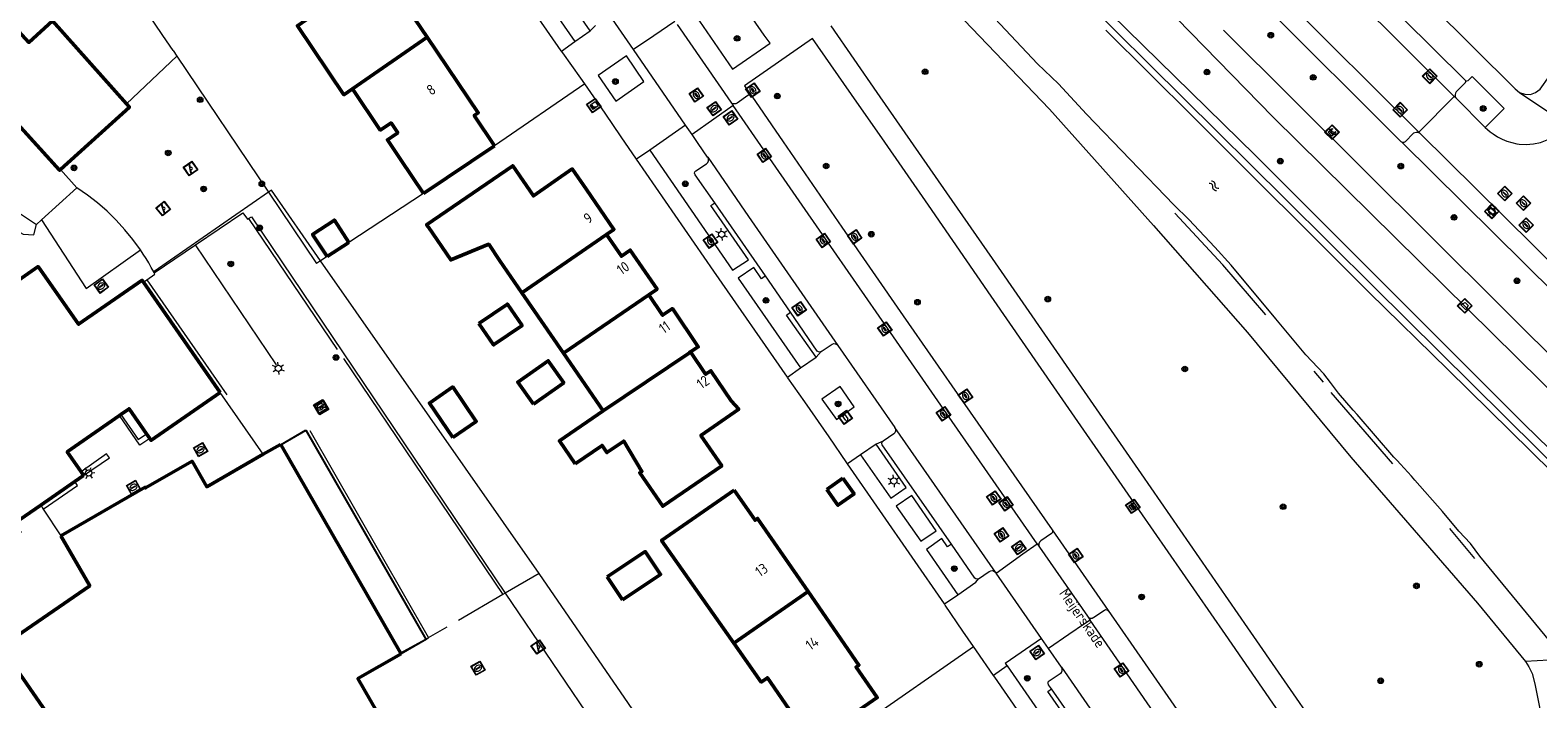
# Model space of a CAD drawing. Header units: metres. Extents: x 94279 to 96109, y 461866 to 463040.
# Tile 40 of 175: x 94745 to 94889, y 462854 to 462919. Entities that reach past the tile are written whole.
import ezdxf
from ezdxf.enums import TextEntityAlignment as Align

# ---------------------------------------------------------------- set-up
doc = ezdxf.new("R2010")
doc.units = ezdxf.units.M
doc.layers.get('0').update_dxf_attribs({"linetype": 'CONTINUOUS'})
for name, color, linetype, lineweight in [('B_BEBOUWINGSGRENS_0', 132, 'CONTINUOUS', 50), ('B_TUSSENMUUR_0', 132, 'CONTINUOUS', 50), ('G_GRENS_ALGEMEEN_0', 251, 'CONTINUOUS', 13), ('Q_AFVALBAK_0', 251, 'CONTINUOUS', 13), ('Q_BANK_0', 251, 'CONTINUOUS', 13), ('Q_BOOM_0', 251, 'CONTINUOUS', 13), ('Q_BRANDKRAAN_0', 251, 'CONTINUOUS', 13), ('Q_CAI-KAST_0', 251, 'CONTINUOUS', 13), ('Q_FIETSENREK_LIJN_0', 251, 'CONTINUOUS', 13), ('Q_INSPECTIE_OF_RIOOLPUT_0', 251, 'CONTINUOUS', 13), ('Q_KOLK_0', 251, 'CONTINUOUS', 13), ('Q_LICHTMAST_0', 251, 'CONTINUOUS', 13), ('Q_PEILBUIS_0', 251, 'CONTINUOUS', 13), ('Q_SPEELVOORZIENING_0', 251, 'CONTINUOUS', 13), ('Q_STRAATNAAMBORD_0', 251, 'CONTINUOUS', 13), ('S_GBKN_SYMBOOL_WATER_0', 251, 'CONTINUOUS', 13), ('T_CULTUURGRENS_0', 251, 'CONTINUOUS', 13), ('T_HAAG_0', 251, 'CONTINUOUS', 13), ('T_HEK_0', 251, 'CONTINUOUS', 13), ('T_HEK_LIJN_0', 251, 'CONTINUOUS', 13), ('T_WALBESCHERMING_0', 251, 'CONTINUOUS', 13), ('V_WEGGRENS_0', 251, 'CONTINUOUS', 13), ('W_WALBESCHERMING_LIJN_0', 251, 'CONTINUOUS', 13), ('Z_GBKN_HUISNUMMER_0', 251, 'CONTINUOUS', 13), ('Z_STRAATNAAM_0', 251, 'CONTINUOUS', 13)]:
    doc.layers.add(name, color=color, linetype=linetype, lineweight=lineweight)
doc.styles.get("Standard").update_dxf_attribs({"font": 'isocp.shx'})

# ---------------------------------------------------------------- blocks, each defined once
blk = doc.blocks.new('Q_LICHTMAST')
for points in [[(-0.26, 0.15), (-0.52, 0.3)], [(0, 0.3), (0, 0.6)], [(0.26, 0.15), (0.52, 0.3)], [(-0.26, -0.15), (-0.52, -0.3)], [(0, -0.3), (0, -0.6)], [(0.26, -0.15), (0.52, -0.3)]]:
    blk.add_lwpolyline(points)
blk.add_circle((0, 0), 0.3)
blk = doc.blocks.new('Q_KOLK')
blk.add_lwpolyline([(-0.5, 0.5), (0.5, 0.5), (0.5, -0.5), (-0.5, -0.5)], close=True)
for points in [[(-0.44, 0.46), (0.44, 0.46, -0.414214), (0.46, 0.44), (0.46, -0.44, -0.414214), (0.44, -0.46), (-0.44, -0.46, -0.414214), (-0.46, -0.44), (-0.46, 0.44, -0.414214), (-0.44, 0.46)], [(-0.34, 0.1, 0.380426), (-0.28, -0.18)], [(-0.01, 0.27, 0.240218), (-0.34, 0.1)], [(-0.19, 0.04, 0.853344), (-0.19, -0.03)], [(0.33, 0.11, 0.240191), (-0.01, 0.27)], [(0.18, -0.03, 0.849746), (0.18, 0.04)], [(0.27, -0.18, 0.380426), (0.33, 0.11)], [(-0.28, -0.18, 0.148452), (0.01, -0.26)], [(0.01, -0.26, 0.131742), (0.27, -0.18)]]:
    blk.add_lwpolyline(points, format="xyb")
for points in [[(-0.19, 0.04), (0.18, 0.04)], [(0.18, -0.03), (-0.19, -0.03)]]:
    blk.add_lwpolyline(points)
blk = doc.blocks.new('Q_BRANDKRAAN')
blk.add_lwpolyline([(-0.5, 0.5), (0.5, 0.5), (0.5, -0.5), (-0.5, -0.5)], close=True)
for points in [[(-0.44, 0.46), (0.44, 0.46, -0.414214), (0.46, 0.44), (0.46, -0.44, -0.414214), (0.44, -0.46), (-0.44, -0.46, -0.414214), (-0.46, -0.44), (-0.46, 0.44), (-0.46, 0.44), (-0.46, 0.45), (-0.46, 0.45), (-0.46, 0.45), (-0.46, 0.45), (-0.46, 0.45), (-0.46, 0.45), (-0.46, 0.46), (-0.46, 0.46), (-0.46, 0.46), (-0.45, 0.46), (-0.45, 0.46), (-0.45, 0.46), (-0.45, 0.46), (-0.45, 0.46), (-0.45, 0.46), (-0.44, 0.46), (-0.44, 0.46)], [(-0.34, 0.1, 0.380426), (-0.28, -0.18)], [(-0.01, 0.27, 0.240218), (-0.34, 0.1)], [(-0.19, 0.04, 0.853344), (-0.19, -0.03)], [(0.33, 0.11, 0.240191), (-0.01, 0.27)], [(0.18, -0.03, 0.849746), (0.18, 0.04)], [(0.27, -0.18, 0.380426), (0.33, 0.11)], [(-0.28, -0.18, 0.148452), (0.01, -0.26)], [(0.01, -0.26, 0.131742), (0.27, -0.18)]]:
    blk.add_lwpolyline(points, format="xyb")
for points in [[(-0.19, 0.04), (0.18, 0.04)], [(0.18, -0.03), (-0.19, -0.03)]]:
    blk.add_lwpolyline(points)
blk = doc.blocks.new('Q_INSPECTIE_OF_RIOOLPUT')
blk.add_lwpolyline([(-0.5, 0.5), (0.5, 0.5), (0.5, -0.5), (-0.5, -0.5)], close=True)
for points in [[(-0.44, 0.46), (0.44, 0.46, -0.414214), (0.46, 0.44), (0.46, -0.44, -0.414214), (0.44, -0.46), (-0.44, -0.46, -0.414214), (-0.46, -0.44), (-0.46, 0.44), (-0.46, 0.44), (-0.46, 0.45), (-0.46, 0.45), (-0.46, 0.45), (-0.46, 0.45), (-0.46, 0.45), (-0.46, 0.45), (-0.46, 0.46), (-0.46, 0.46), (-0.46, 0.46), (-0.45, 0.46), (-0.45, 0.46), (-0.45, 0.46), (-0.45, 0.46), (-0.45, 0.46), (-0.45, 0.46), (-0.44, 0.46), (-0.44, 0.46)], [(-0.34, 0.1, 0.380426), (-0.28, -0.18)], [(-0.01, 0.27, 0.240218), (-0.34, 0.1)], [(-0.19, 0.04, 0.853344), (-0.19, -0.03)], [(0.33, 0.11, 0.240191), (-0.01, 0.27)], [(0.18, -0.03, 0.849746), (0.18, 0.04)], [(0.27, -0.18, 0.380426), (0.33, 0.11)], [(-0.28, -0.18, 0.148452), (0.01, -0.26)], [(0.01, -0.26, 0.131742), (0.27, -0.18)]]:
    blk.add_lwpolyline(points, format="xyb")
for points in [[(-0.19, 0.04), (0.18, 0.04)], [(0.18, -0.03), (-0.19, -0.03)]]:
    blk.add_lwpolyline(points)
blk = doc.blocks.new('Q_SPEELVOORZIENING')
blk.add_lwpolyline([(-0.5, 0.5), (0.5, 0.5), (0.5, -0.5), (-0.5, -0.5)], close=True)
for points in [[(-0.44, 0.46), (0.44, 0.46, -0.414214), (0.46, 0.44), (0.46, -0.44, -0.414214), (0.44, -0.46), (-0.44, -0.46, -0.414214), (-0.46, -0.44), (-0.46, 0.44), (-0.46, 0.44), (-0.46, 0.45), (-0.46, 0.45), (-0.46, 0.45), (-0.46, 0.45), (-0.46, 0.45), (-0.46, 0.45), (-0.46, 0.46), (-0.46, 0.46), (-0.46, 0.46), (-0.45, 0.46), (-0.45, 0.46), (-0.45, 0.46), (-0.45, 0.46), (-0.45, 0.46), (-0.45, 0.46), (-0.44, 0.46), (-0.44, 0.46)], [(-0.36, 0.2, 1.168313), (-0.39, 0.14)], [(-0.09, 0.02, 0.778987), (-0.04, -0.17)], [(-0.04, -0.17, 0.508825), (0.06, -0.04)], [(0.36, -0.16, 1.031322), (0.38, -0.1)]]:
    blk.add_lwpolyline(points, format="xyb")
for points in [[(-0.39, 0.14), (-0.09, 0.02)], [(-0.36, 0.2), (0.38, -0.1)], [(0.06, -0.04), (0.36, -0.16)]]:
    blk.add_lwpolyline(points)
blk = doc.blocks.new('Q_BANK')
blk.add_lwpolyline([(-0.5, 0.5), (0.5, 0.5), (0.5, -0.5), (-0.5, -0.5)], close=True)
blk.add_lwpolyline([(-0.44, 0.46), (0.44, 0.46, -0.414214), (0.46, 0.44), (0.46, -0.44, -0.414214), (0.44, -0.46), (-0.44, -0.46, -0.414214), (-0.46, -0.44), (-0.46, 0.44), (-0.46, 0.44), (-0.46, 0.45), (-0.46, 0.45), (-0.46, 0.45), (-0.46, 0.45), (-0.46, 0.45), (-0.46, 0.45), (-0.46, 0.46), (-0.46, 0.46), (-0.46, 0.46), (-0.45, 0.46), (-0.45, 0.46), (-0.45, 0.46), (-0.45, 0.46), (-0.45, 0.46), (-0.45, 0.46), (-0.44, 0.46), (-0.44, 0.46)], format="xyb")
for points in [[(-0.27, 0.02), (-0.37, -0.08)], [(-0.18, 0.13), (-0.27, 0.13), (-0.27, 0.28)], [(-0.27, 0.28), (0.26, 0.28), (0.26, 0.13), (0.17, 0.13)], [(-0.18, 0.02), (-0.27, 0.02)], [(-0.27, 0.02), (-0.18, 0.02)], [(-0.18, 0.02), (-0.18, 0.13)], [(-0.18, 0.13), (-0.14, 0.13)], [(-0.14, 0.13), (-0.14, 0.02)], [(0.13, 0.13), (-0.14, 0.13)], [(0.13, 0.02), (-0.14, 0.02)], [(-0.14, 0.02), (0.13, 0.02)], [(0.13, 0.02), (-0.14, 0.02)], [(-0.14, 0.02), (0.13, 0.02)], [(-0.14, 0.02), (0.13, 0.02)], [(0.13, 0.02), (0.13, 0.13)], [(0.13, 0.13), (0.17, 0.13)], [(0.17, 0.13), (0.17, 0.02)], [(0.17, 0.02), (0.26, 0.02)], [(0.17, 0.02), (0.26, 0.02)], [(0.26, 0.02), (0.36, -0.08)], [(-0.24, -0.08), (-0.37, -0.08)], [(-0.19, -0.08), (-0.19, -0.27), (-0.24, -0.27), (-0.24, -0.08)], [(-0.24, -0.08), (-0.19, -0.08)], [(0.18, -0.08), (-0.19, -0.08)], [(0.23, -0.08), (0.23, -0.27), (0.18, -0.27), (0.18, -0.08)], [(0.18, -0.08), (0.23, -0.08)], [(0.36, -0.08), (0.23, -0.08)]]:
    blk.add_lwpolyline(points)
blk = doc.blocks.new('Q_PEILBUIS')
blk.add_lwpolyline([(-0.5, 0.5), (0.5, 0.5), (0.5, -0.5), (-0.5, -0.5)], close=True)
for points in [[(-0.44, 0.46), (0.44, 0.46, -0.414214), (0.46, 0.44), (0.46, -0.44, -0.414214), (0.44, -0.46), (-0.44, -0.46, -0.414214), (-0.46, -0.44), (-0.46, 0.44), (-0.46, 0.44), (-0.46, 0.45), (-0.46, 0.45), (-0.46, 0.45), (-0.46, 0.45), (-0.46, 0.45), (-0.46, 0.45), (-0.46, 0.46), (-0.46, 0.46), (-0.46, 0.46), (-0.45, 0.46), (-0.45, 0.46), (-0.45, 0.46), (-0.45, 0.46), (-0.45, 0.46), (-0.45, 0.46), (-0.44, 0.46), (-0.44, 0.46)], [(-0.12, 0.28, 0.411749), (0.11, 0.28)], [(0.08, 0.33, 0.503664), (-0.09, 0.33)], [(-0.12, -0.27, 0.833364), (0.11, -0.27)]]:
    blk.add_lwpolyline(points, format="xyb")
for points in [[(-0.12, -0.27), (-0.12, 0.28)], [(-0.04, 0.29), (-0.09, 0.33)], [(-0.04, 0.29), (0.03, 0.29)], [(0.03, 0.29), (0.08, 0.33)], [(0.11, 0.28), (0.11, -0.27)]]:
    blk.add_lwpolyline(points)
blk = doc.blocks.new('Q_CAI-KAST')
for points in [[(-0.5, 0.5), (0.5, 0.5), (0.5, -0.5), (-0.5, -0.5)], [(-0.26, 0.26), (0.25, 0.26), (0.25, 0.19), (-0.26, 0.19)], [(-0.26, 0.11), (0.25, 0.11), (0.25, -0.33), (-0.26, -0.33)]]:
    blk.add_lwpolyline(points, close=True)
blk.add_lwpolyline([(-0.44, 0.46), (0.44, 0.46, -0.414214), (0.46, 0.44), (0.46, -0.44, -0.414214), (0.44, -0.46), (-0.44, -0.46, -0.414214), (-0.46, -0.44), (-0.46, 0.44), (-0.46, 0.44), (-0.46, 0.45), (-0.46, 0.45), (-0.46, 0.45), (-0.46, 0.45), (-0.46, 0.45), (-0.46, 0.45), (-0.46, 0.46), (-0.46, 0.46), (-0.46, 0.46), (-0.45, 0.46), (-0.45, 0.46), (-0.45, 0.46), (-0.45, 0.46), (-0.45, 0.46), (-0.45, 0.46), (-0.44, 0.46), (-0.44, 0.46)], format="xyb")
blk.add_circle((-0.18, -0.03), 0.0354)
blk = doc.blocks.new('Q_STRAATNAAMBORD')
for points in [[(-0.5, 0.5), (0.5, 0.5), (0.5, -0.5), (-0.5, -0.5)], [(-0.37, 0.22), (0.36, 0.22), (0.36, -0.21), (-0.37, -0.21)]]:
    blk.add_lwpolyline(points, close=True)
for points in [[(-0.44, 0.46), (0.44, 0.46, -0.414214), (0.46, 0.44), (0.46, -0.44, -0.414214), (0.44, -0.46), (-0.44, -0.46, -0.414214), (-0.46, -0.44), (-0.46, 0.44), (-0.46, 0.44), (-0.46, 0.45), (-0.46, 0.45), (-0.46, 0.45), (-0.46, 0.45), (-0.46, 0.45), (-0.46, 0.45), (-0.46, 0.46), (-0.46, 0.46), (-0.46, 0.46), (-0.45, 0.46), (-0.45, 0.46), (-0.45, 0.46), (-0.45, 0.46), (-0.45, 0.46), (-0.45, 0.46), (-0.44, 0.46), (-0.44, 0.46)], [(-0.29, 0.16), (0.28, 0.16, -0.414214), (0.3, 0.14), (0.3, -0.13, -0.414214), (0.28, -0.16), (-0.29, -0.16, -0.414214), (-0.31, -0.13), (-0.31, 0.14), (-0.31, 0.14), (-0.31, 0.14), (-0.31, 0.14), (-0.31, 0.15), (-0.31, 0.15), (-0.31, 0.15), (-0.3, 0.15), (-0.3, 0.15), (-0.3, 0.15), (-0.3, 0.16), (-0.3, 0.16), (-0.3, 0.16), (-0.3, 0.16), (-0.29, 0.16), (-0.29, 0.16), (-0.29, 0.16), (-0.29, 0.16), (-0.29, 0.16)]]:
    blk.add_lwpolyline(points, format="xyb")
blk = doc.blocks.new('Q_AFVALBAK')
for points in [[(-0.5, 0.5), (0.5, 0.5), (0.5, -0.5), (-0.5, -0.5)], [(-0.34, 0.2), (0.33, 0.2), (0.19, -0.25), (-0.2, -0.25)]]:
    blk.add_lwpolyline(points, close=True)
blk.add_lwpolyline([(-0.44, 0.46), (0.44, 0.46, -0.414214), (0.46, 0.44), (0.46, -0.44, -0.414214), (0.44, -0.46), (-0.44, -0.46, -0.414214), (-0.46, -0.44), (-0.46, 0.44), (-0.46, 0.44), (-0.46, 0.45), (-0.46, 0.45), (-0.46, 0.45), (-0.46, 0.45), (-0.46, 0.45), (-0.46, 0.45), (-0.46, 0.46), (-0.46, 0.46), (-0.46, 0.46), (-0.45, 0.46), (-0.45, 0.46), (-0.45, 0.46), (-0.45, 0.46), (-0.45, 0.46), (-0.45, 0.46), (-0.44, 0.46), (-0.44, 0.46)], format="xyb")
blk = doc.blocks.new('WATERSYMBOOL')
for points in [[(-0.5, 0.15), (-0.44, 0.21), (-0.31, 0.27), (-0.19, 0.27), (-0.06, 0.21), (0, 0.15), (0.06, 0.09), (0.19, 0.02), (0.31, 0.02), (0.44, 0.09), (0.5, 0.15)], [(-0.5, -0.15), (-0.44, -0.09), (-0.31, -0.02), (-0.19, -0.02), (-0.06, -0.09), (0, -0.15), (0.06, -0.21), (0.19, -0.27), (0.31, -0.27), (0.44, -0.21), (0.5, -0.15)]]:
    blk.add_lwpolyline(points)
blk = doc.blocks.new('Q_BOOM')
for radius in [0.27, 0.18, 0.09]:
    blk.add_circle((0, 0), radius)

msp = doc.modelspace()

# ---------------------------------------------------------------- linework, layer by layer
at = {"layer": 'B_BEBOUWINGSGRENS_0'}
for p, q in [((94782.77, 462902.86), (94789.58, 462907.43)), ((94773.54, 462896.83), (94775.63, 462898.19)), ((94763.31, 462883.82), (94755.97, 462894.39)), ((94792.18, 462893.34), (94796.16, 462887.57)), ((94796.16, 462887.57), (94799.96, 462882.04)), ((94753.68, 462881.61), (94753.82, 462881.7)), ((94756.27, 462879.84), (94756.57, 462879.39)), ((94769.1, 462878.84), (94767.42, 462877.89)), ((94769.14, 462878.77), (94769.1, 462878.84)), ((94780.58, 462858.87), (94769.14, 462878.77)), ((94749.39, 462875.29), (94750.22, 462875.87)), ((94750.22, 462875.87), (94750, 462876.2)), ((94822.91, 462875.61), (94821.37, 462874.53)), ((94746.14, 462873.03), (94749.39, 462875.29)), ((94800.36, 462866.15), (94801.82, 462863.96)), ((94780.62, 462858.79), (94780.58, 462858.87))]:
    msp.add_line(p, q, dxfattribs=at)
for points in [[(94754.35, 462911.44), (94747.27, 462919.4), (94744.99, 462917.34), (94743.04, 462919.51), (94746.5, 462922.62), (94739.46, 462930.28), (94735.63, 462926.73), (94734.15, 462928.43), (94729.92, 462925.3)], [(94783.13, 462917.83), (94778.58, 462924.55), (94778.19, 462924.28), (94776.24, 462927.19), (94769.43, 462922.63), (94771.54, 462919.49), (94770.71, 462918.93), (94775.15, 462912.33), (94775.98, 462912.88)], [(94718.23, 462897.41), (94718.34, 462897.28), (94718.91, 462897.78), (94740.69, 462917.48), (94742.66, 462915.3), (94740.46, 462913.32), (94747.95, 462905.09), (94748.02, 462905.16)], [(94789.58, 462907.43), (94787.63, 462910.34), (94788.02, 462910.6), (94783.13, 462917.83)], [(94775.98, 462912.88), (94778.63, 462908.94), (94779.16, 462909.29), (94779.67, 462909.63), (94780.31, 462908.68), (94779.8, 462908.34), (94779.32, 462908.01), (94780.6, 462906.1), (94782.77, 462902.86)], [(94748.02, 462905.16), (94754.63, 462911.13), (94754.35, 462911.44)], [(94800.28, 462898.94), (94800.99, 462899.43), (94798.37, 462903.24), (94797.01, 462905.22), (94793.3, 462902.63), (94791.32, 462905.53), (94783.07, 462899.88), (94783.24, 462899.63), (94785.38, 462896.51), (94789.01, 462898.01), (94790.09, 462896.42), (94792.18, 462893.34)], [(94775.63, 462898.19), (94774.25, 462900.32), (94772.15, 462898.95), (94773.54, 462896.83)], [(94804.33, 462893.17), (94805.13, 462893.72), (94802.56, 462897.45), (94801.71, 462896.86), (94800.28, 462898.94)], [(94755.97, 462894.39), (94755.89, 462894.5), (94755.85, 462894.56), (94749.77, 462890.35), (94745.89, 462895.87), (94743.33, 462894.08), (94739.8, 462891.64), (94739.63, 462891.49), (94740.24, 462890.82), (94736.71, 462888.34), (94736.2, 462889.11), (94735.99, 462888.97), (94732.49, 462886.52), (94729.97, 462884.77), (94733.78, 462879.31), (94733.34, 462878.98), (94733.38, 462878.93), (94731.79, 462877.75), (94731.75, 462877.81), (94731.01, 462877.26), (94730.53, 462877.57), (94730.82, 462877.98), (94730.58, 462878.19), (94730.43, 462878.01)], [(94808.33, 462887.69), (94809.06, 462888.18), (94806.59, 462891.84), (94805.66, 462891.21), (94804.33, 462893.17)], [(94788.08, 462890.41), (94789.48, 462888.36), (94792.21, 462890.22), (94790.81, 462892.27), (94788.08, 462890.41)], [(94797.29, 462876.97), (94799.86, 462878.74), (94800.33, 462878.05), (94801.94, 462879.15), (94803.67, 462876.26), (94803.47, 462876.12), (94805.67, 462872.91), (94811.31, 462876.78), (94809.32, 462879.7), (94812.94, 462882.2), (94812.23, 462883.02), (94810.28, 462885.9), (94809.77, 462885.56), (94808.33, 462887.69)], [(94793.29, 462882.69), (94796.2, 462884.74), (94794.71, 462886.85), (94791.8, 462884.8), (94793.29, 462882.69)], [(94785.58, 462879.51), (94787.82, 462881.04), (94785.57, 462884.34), (94783.34, 462882.79), (94785.58, 462879.51)], [(94756.57, 462879.39), (94756.69, 462879.22), (94763.31, 462883.82)], [(94750, 462876.2), (94748.68, 462878.12), (94753.68, 462881.61)], [(94753.82, 462881.7), (94754.6, 462882.25), (94756.27, 462879.84)], [(94799.96, 462882.04), (94795.78, 462879.17), (94797.29, 462876.97)], [(94767.42, 462877.89), (94762.03, 462874.78), (94760.63, 462877.22), (94756.18, 462874.67), (94756.14, 462874.73), (94748.08, 462870.09)], [(94821.37, 462874.53), (94822.44, 462873.01), (94823.98, 462874.09), (94822.91, 462875.61)], [(94812.51, 462874.45), (94805.56, 462869.64), (94812.47, 462859.82)], [(94819.59, 462864.74), (94814.75, 462871.75), (94814.5, 462871.58), (94812.51, 462874.45)], [(94740.16, 462870.01), (94741.3, 462868.45), (94744.15, 462870.45), (94743.6, 462871.26), (94746.14, 462873.03)], [(94748.08, 462870.09), (94750.83, 462865.31), (94742.36, 462859.46)], [(94801.82, 462863.96), (94805.46, 462866.39), (94804, 462868.58), (94800.36, 462866.15)], [(94817.04, 462853.04), (94819.28, 462849.8), (94826.2, 462854.59), (94824.17, 462857.51), (94824.45, 462857.71), (94819.59, 462864.74)], [(94812.47, 462859.82), (94815.1, 462856.08), (94815.69, 462856.49), (94817.75, 462853.52), (94817.04, 462853.04)], [(94742.36, 462859.46), (94752.76, 462844.4), (94754.77, 462845.79), (94755.66, 462844.51), (94756.94, 462841.89), (94755.44, 462841.03)], [(94778.31, 462853.27), (94776.5, 462856.42), (94780.62, 462858.79)]]:
    msp.add_lwpolyline(points, dxfattribs=at)
at = {"layer": 'B_TUSSENMUUR_0'}
for p, q in [((94775.98, 462912.88), (94783.13, 462917.83)), ((94792.18, 462893.34), (94800.28, 462898.94)), ((94796.16, 462887.57), (94804.33, 462893.17)), ((94819.59, 462864.74), (94812.47, 462859.82))]:
    msp.add_line(p, q, dxfattribs=at)
msp.add_lwpolyline([(94799.96, 462882.04), (94808.22, 462887.62), (94808.33, 462887.69)], dxfattribs=at)
at = {"layer": 'G_GRENS_ALGEMEEN_0'}
for p, q in [((94758.81, 462916.55), (94757.83, 462918.01)), ((94798.2, 462913.37), (94789.58, 462907.43)), ((94782.77, 462902.86), (94775.63, 462898.19)), ((94772.93, 462896.43), (94772.54, 462896.17)), ((94773.54, 462896.83), (94772.93, 462896.43))]:
    msp.add_line(p, q, dxfattribs=at)
msp.add_lwpolyline([(94753.82, 462881.7), (94755.48, 462879.31), (94756.27, 462879.84)], dxfattribs=at)
at = {"layer": 'Q_FIETSENREK_LIJN_0'}
for p, q in [((94766.04, 462900.48), (94774.51, 462887.93)), ((94768.69, 462886.45), (94760.94, 462897.94)), ((94756.29, 462894.61), (94763.95, 462883.6)), ((94775.11, 462887.06), (94790.36, 462864.46)), ((94783.26, 462860.35), (94771.93, 462880.14))]:
    msp.add_line(p, q, dxfattribs=at)
at = {"layer": 'T_CULTUURGRENS_0'}
for p, q in [((94891.09, 462893.25), (94876.41, 462907.77)), ((94891.58, 462858.24), (94888.23, 462858.04))]:
    msp.add_line(p, q, dxfattribs=at)
for points in [[(94909.42, 462859.51), (94909.29, 462859.81), (94900.21, 462869), (94888.12, 462880.77), (94862.36, 462906.55), (94834.71, 462933.68)], [(94827.96, 462927.05), (94830.82, 462923.35), (94842.68, 462910.93), (94852.62, 462899.79), (94861.64, 462889.55), (94871.53, 462877.62), (94883.64, 462863.64), (94888.23, 462858.04)], [(94888.23, 462858.04), (94888.57, 462857.55), (94888.86, 462856.9), (94889.13, 462855.92), (94889.7, 462853.03), (94890.52, 462844.28), (94890.5, 462843.03), (94890.36, 462842.01), (94890.09, 462841.28)]]:
    msp.add_lwpolyline(points, dxfattribs=at)
at = {"layer": 'T_HAAG_0'}
msp.add_line((94824.58, 462851.96), (94835.41, 462859.48), dxfattribs=at)
at = {"layer": 'T_HEK_0'}
for p, q in [((94757.83, 462918.01), (94741.35, 462942.57)), ((94754.35, 462911.44), (94759.17, 462916.01)), ((94758.81, 462916.55), (94759.17, 462916.01)), ((94759.17, 462916.01), (94767.94, 462902.99)), ((94749.61, 462903.41), (94746.22, 462900.33)), ((94767.94, 462902.99), (94772.54, 462896.17)), ((94755.97, 462894.39), (94756.29, 462894.61))]:
    msp.add_line(p, q, dxfattribs=at)
for points in [[(94755.68, 462897.47), (94754.97, 462898.46), (94754.19, 462899.4), (94753.37, 462900.31), (94752.5, 462901.16), (94751.58, 462901.96), (94750.61, 462902.72), (94749.61, 462903.41)], [(94756.96, 462895.36), (94756.72, 462895.79), (94756.48, 462896.22), (94756.22, 462896.64), (94755.96, 462897.06), (94755.68, 462897.47)], [(94756.29, 462894.61), (94757.07, 462895.15), (94757.01, 462895.26)], [(94757.01, 462895.26), (94756.98, 462895.31), (94756.96, 462895.36)]]:
    msp.add_lwpolyline(points, dxfattribs=at)
at = {"layer": 'T_HEK_LIJN_0'}
for p, q in [((94735.84, 462906.44), (94745.75, 462899.91)), ((94745.75, 462899.91), (94746.22, 462900.33)), ((94793.85, 462866.49), (94772.93, 462896.43)), ((94771.52, 462880.15), (94782.98, 462860.18)), ((94793.85, 462866.49), (94790.6, 462864.6)), ((94790.36, 462864.46), (94786.12, 462861.99)), ((94790.6, 462864.6), (94790.36, 462864.46)), ((94783.26, 462860.35), (94785.03, 462861.36)), ((94780.58, 462858.87), (94782.98, 462860.18)), ((94782.98, 462860.18), (94783.06, 462860.2)), ((94783.06, 462860.2), (94783.26, 462860.35))]:
    msp.add_line(p, q, dxfattribs=at)
for points in [[(94767.94, 462902.99), (94757, 462895.39), (94756.96, 462895.36)], [(94772.93, 462896.43), (94768.22, 462903.18), (94767.94, 462902.99)], [(94756.57, 462879.39), (94755.64, 462878.75), (94753.68, 462881.61)], [(94769.1, 462878.84), (94771.49, 462880.22), (94771.52, 462880.15)], [(94813.16, 462832.97), (94815.58, 462834.83), (94793.85, 462866.49)]]:
    msp.add_lwpolyline(points, dxfattribs=at)
at = {"layer": 'T_WALBESCHERMING_0'}
for p, q in [((94842.69, 462924.7), (94865.25, 462902.37)), ((94841.55, 462915.27), (94837.44, 462919.64)), ((94843.53, 462913.37), (94841.55, 462915.27)), ((94846.23, 462910.46), (94843.53, 462913.37)), ((94854.58, 462901.77), (94846.23, 462910.46)), ((94856.01, 462900.39), (94854.58, 462901.77)), ((94865.25, 462902.37), (94873.73, 462893.93)), ((94858.5, 462897.73), (94856.01, 462900.39)), ((94860.08, 462895.99), (94858.5, 462897.73)), ((94864.35, 462890.87), (94860.08, 462895.99)), ((94873.73, 462893.93), (94897.09, 462870.77)), ((94867.23, 462887.43), (94864.35, 462890.87)), ((94868.93, 462885.6), (94867.23, 462887.43)), ((94869.56, 462884.78), (94868.93, 462885.6)), ((94870.35, 462883.76), (94869.56, 462884.78)), ((94871.75, 462882.12), (94870.35, 462883.76)), ((94872.13, 462881.71), (94871.75, 462882.12)), ((94875.65, 462877.62), (94872.13, 462881.71)), ((94875.95, 462877.29), (94875.65, 462877.62)), ((94876.29, 462876.95), (94875.95, 462877.29)), ((94877.32, 462875.81), (94876.29, 462876.95)), ((94877.66, 462875.41), (94877.32, 462875.81)), ((94880.3, 462872.41), (94877.66, 462875.41)), ((94881.87, 462870.54), (94880.3, 462872.41)), ((94882.97, 462869.34), (94881.87, 462870.54)), ((94883.87, 462868.13), (94882.97, 462869.34)), ((94890.58, 462860.01), (94883.87, 462868.13))]:
    msp.add_line(p, q, dxfattribs=at)
at = {"layer": 'V_WEGGRENS_0'}
for p, q in [((94878.02, 462908.73), (94852.29, 462934.33)), ((94881.41, 462912.16), (94859, 462934.46)), ((94808.48, 462920.38), (94812.36, 462914.77)), ((94798.72, 462918.44), (94799.23, 462918.96)), ((94802.86, 462916.65), (94800.85, 462919.56)), ((94807.05, 462919.04), (94812.18, 462911.6)), ((94795.99, 462916.51), (94797.26, 462917.42)), ((94797.26, 462917.42), (94798.72, 462918.44)), ((94820, 462917.7), (94813.5, 462913.17)), ((94859.35, 462918.52), (94907.96, 462870.06)), ((94807.85, 462909.42), (94802.86, 462916.65)), ((94812.18, 462911.6), (94812.42, 462911.28)), ((94814.18, 462912.2), (94814.19, 462912.18)), ((94881.41, 462912.16), (94878.02, 462908.73)), ((94881.59, 462911.99), (94881.41, 462912.16)), ((94881.59, 462911.99), (94884.37, 462909.2)), ((94887.66, 462912.55), (94890.77, 462910.45)), ((94807.85, 462909.42), (94804.42, 462907.01)), ((94808.47, 462908.53), (94807.85, 462909.42)), ((94878.02, 462908.73), (94878.15, 462908.61)), ((94804.42, 462907.01), (94803.17, 462906.15)), ((94809.97, 462906.35), (94813.89, 462900.67)), ((94748.02, 462905.16), (94749.61, 462903.41)), ((94815.51, 462894.97), (94810.66, 462901.96)), ((94813.89, 462900.67), (94822.43, 462888.32)), ((94757.01, 462895.26), (94760.94, 462897.94)), ((94817.89, 462891.49), (94815.51, 462894.97)), ((94818.85, 462886.17), (94820.34, 462887.19)), ((94820.34, 462887.19), (94820.83, 462887.73)), ((94817.61, 462885.28), (94818.85, 462886.17)), ((94767.42, 462877.89), (94763.31, 462883.82)), ((94771.52, 462880.15), (94769.14, 462878.77)), ((94837.5, 462866.61), (94827.88, 462880.45)), ((94826.08, 462878.87), (94824.61, 462877.85)), ((94826.75, 462879.15), (94826.08, 462878.87)), ((94750.22, 462875.87), (94752.71, 462877.56)), ((94824.61, 462877.85), (94823.36, 462876.99)), ((94832.63, 462863.56), (94823.36, 462876.99)), ((94746.39, 462872.63), (94749.65, 462874.89)), ((94749.65, 462874.89), (94749.39, 462875.29)), ((94746.14, 462873.03), (94746.39, 462872.63)), ((94746.39, 462872.63), (94748.08, 462870.09)), ((94842.94, 462870.67), (94848.29, 462862.92)), ((94841.51, 462869.32), (94841.73, 462868.99)), ((94841.73, 462868.99), (94846.31, 462862.39)), ((94837.5, 462866.61), (94837.57, 462866.52)), ((94841.91, 462860.26), (94837.57, 462866.52)), ((94790.6, 462864.6), (94806.46, 462841.15)), ((94832.63, 462863.56), (94833.91, 462864.44)), ((94846.56, 462862.01), (94846.03, 462861.66)), ((94846.31, 462862.39), (94846.56, 462862.01)), ((94864.76, 462835.67), (94846.56, 462862.01)), ((94780.62, 462858.79), (94783.06, 462860.2)), ((94842.59, 462859.29), (94841.91, 462860.26)), ((94843.84, 462857.5), (94842.59, 462859.29)), ((94838.62, 462857.62), (94837.32, 462856.72)), ((94843.84, 462857.5), (94850.32, 462848.14)), ((94847.32, 462849.06), (94842.87, 462855.43))]:
    msp.add_line(p, q, dxfattribs=at)
for points in [[(94815.39, 462918.03), (94808.8, 462927.53), (94803.27, 462935.49), (94793.96, 462948.89), (94789.61, 462955.16), (94787.34, 462958.44)], [(94859.11, 462945.26), (94858.37, 462944.31), (94858.02, 462943.82), (94857.83, 462943.25), (94857.83, 462942.66), (94858, 462942.09), (94858.33, 462941.59), (94858.56, 462941.41), (94875.12, 462924.96), (94887.25, 462912.89), (94887.66, 462912.55)], [(94860.65, 462935.34), (94860.73, 462935.31), (94860.79, 462935.24), (94870.7, 462925.4), (94882.39, 462913.79), (94882.43, 462913.76), (94882.46, 462913.72), (94882.48, 462913.68), (94882.49, 462913.63), (94882.49, 462913.58)], [(94887.66, 462912.55), (94888.16, 462912.37), (94888.7, 462912.36), (94889.2, 462912.53), (94889.63, 462912.85), (94890.51, 462914.06), (94896.61, 462922.23), (94905.3, 462933.8)], [(94795.99, 462916.51), (94795.96, 462916.54), (94786.76, 462929.8)], [(94911.35, 462861.2), (94910.72, 462864.13), (94864.08, 462910.19), (94848.27, 462926.43)], [(94798.72, 462918.44), (94795.37, 462923.29), (94793.91, 462922.26), (94797.26, 462917.42)], [(94876.41, 462907.77), (94876.35, 462907.82), (94863.24, 462920.91), (94862.57, 462921.57)], [(94806.83, 462919.33), (94804.83, 462917.96), (94802.86, 462916.65)], [(94821.75, 462918.91), (94826.16, 462912.55), (94832.84, 462902.92), (94837.19, 462896.63), (94845.42, 462884.72), (94851.45, 462876.02), (94861.64, 462861.27), (94882.12, 462831.66)], [(94812.36, 462914.77), (94815.94, 462917.25), (94815.39, 462918.03)], [(94872.78, 462841.43), (94859.53, 462860.62), (94849.92, 462874.5), (94843.39, 462883.93), (94837.11, 462893.02), (94831.1, 462901.76), (94826.63, 462908.19), (94824.25, 462911.61), (94820, 462917.7)], [(94798.2, 462913.37), (94797.83, 462913.91), (94796.11, 462916.34), (94795.99, 462916.51)], [(94799.48, 462914.18), (94801.17, 462911.72), (94803.87, 462913.6), (94802.19, 462916.06), (94799.48, 462914.18)], [(94803.17, 462906.15), (94801.69, 462908.29), (94800.15, 462910.55), (94798.2, 462913.37)], [(94813.5, 462913.17), (94813.96, 462912.49), (94814.18, 462912.2)], [(94882.49, 462913.58), (94882.49, 462913.54), (94882.47, 462913.5), (94882.45, 462913.46), (94882.42, 462913.43), (94882.39, 462913.4), (94881.6, 462912.6), (94881.53, 462912.49), (94881.49, 462912.36), (94881.49, 462912.23), (94881.52, 462912.1), (94881.59, 462911.99)], [(94884.37, 462909.2), (94886.21, 462911.02), (94883.12, 462914.08), (94882.71, 462913.65), (94882.49, 462913.58)], [(94814.18, 462912.2), (94814.07, 462912.27), (94813.94, 462912.29), (94813.82, 462912.25), (94812.8, 462911.52), (94812.65, 462911.45), (94812.48, 462911.44), (94812.31, 462911.5), (94812.18, 462911.6)], [(94814.19, 462912.18), (94817.2, 462907.8), (94822.82, 462899.64), (94828.68, 462891.15), (94834.37, 462882.98), (94842.94, 462870.67)], [(94812.42, 462911.28), (94810.56, 462909.98), (94808.47, 462908.53)], [(94841.51, 462869.32), (94832.56, 462882.17), (94827.17, 462889.98), (94821.24, 462898.51), (94815.63, 462906.64), (94812.42, 462911.28)], [(94878.15, 462908.61), (94878.03, 462908.68), (94877.9, 462908.72), (94877.77, 462908.72), (94877.64, 462908.69), (94877.53, 462908.63), (94876.73, 462907.83), (94876.67, 462907.77), (94876.59, 462907.74), (94876.5, 462907.74), (94876.41, 462907.77)], [(94884.37, 462909.2), (94884.61, 462908.98), (94884.85, 462908.77), (94885.13, 462908.57), (94885.56, 462908.3), (94886, 462908.08), (94886.46, 462907.89), (94886.94, 462907.74), (94887.42, 462907.62), (94887.62, 462907.6), (94888.31, 462907.56), (94889, 462907.62), (94889.67, 462907.76), (94890.32, 462908), (94890.94, 462908.33), (94891.41, 462908.74), (94891.75, 462909.14)], [(94809.97, 462906.35), (94809.96, 462906.36), (94809.06, 462907.67), (94808.47, 462908.53)], [(94891.92, 462895.01), (94886.2, 462900.66), (94878.15, 462908.61)], [(94817.61, 462885.28), (94810.55, 462895.44), (94803.17, 462906.15)], [(94804.42, 462907.01), (94812.36, 462895.53), (94813.88, 462896.53), (94810.28, 462901.73), (94810.66, 462901.96)], [(94810.66, 462901.96), (94808.76, 462904.66), (94808.71, 462904.8), (94808.73, 462904.94), (94808.82, 462905.05), (94809.85, 462905.72), (94809.97, 462905.85), (94810.04, 462906.01), (94810.04, 462906.19), (94809.97, 462906.35)], [(94736.09, 462904.21), (94737.93, 462904.04), (94738.61, 462903.14), (94739.61, 462902.57), (94741.09, 462900.86), (94744.45, 462898.96), (94745.49, 462898.91), (94745.75, 462899.91)], [(94746.22, 462900.33), (94750.49, 462893.78), (94755.68, 462897.47)], [(94760.94, 462897.94), (94765.49, 462901.02), (94765.93, 462900.41), (94766.04, 462900.48)], [(94766.04, 462900.48), (94766.3, 462900.64), (94790.6, 462864.6)], [(94815.51, 462894.97), (94815.13, 462894.71), (94814.39, 462895.79), (94812.9, 462894.76), (94818.85, 462886.17)], [(94820.34, 462887.19), (94817.52, 462891.23), (94817.89, 462891.49)], [(94820.83, 462887.73), (94820.7, 462887.67), (94820.56, 462887.69), (94820.45, 462887.78), (94817.89, 462891.49)], [(94820.83, 462887.73), (94821.89, 462888.45), (94822.03, 462888.49), (94822.18, 462888.48), (94822.32, 462888.42), (94822.43, 462888.32)], [(94822.43, 462888.32), (94822.44, 462888.3), (94827.87, 462880.47), (94827.88, 462880.45)], [(94823.36, 462876.99), (94823.29, 462877.08), (94821.6, 462879.57), (94819.26, 462882.92), (94817.65, 462885.22), (94817.61, 462885.28)], [(94822.64, 462884.39), (94820.91, 462883.18), (94822.29, 462881.23), (94824, 462882.43), (94822.64, 462884.39)], [(94783.06, 462860.2), (94771.58, 462880.19), (94771.52, 462880.15)], [(94827.88, 462880.45), (94827.95, 462880.29), (94827.95, 462880.12), (94827.89, 462879.96), (94827.78, 462879.84), (94826.75, 462879.15)], [(94824.61, 462877.85), (94827.5, 462873.68), (94828.97, 462874.7), (94826.08, 462878.87)], [(94833.29, 462869.28), (94826.68, 462878.8), (94826.63, 462878.92), (94826.66, 462879.05), (94826.75, 462879.15)], [(94752.71, 462877.56), (94752.45, 462877.92), (94750, 462876.2)], [(94829.51, 462873.95), (94828.02, 462872.92), (94830.36, 462869.57), (94831.85, 462870.57), (94829.51, 462873.95)], [(94833.29, 462869.28), (94832.92, 462869.02), (94832.37, 462869.82), (94830.9, 462868.78), (94833.91, 462864.44)], [(94842.94, 462870.67), (94842.98, 462870.54), (94842.96, 462870.4), (94842.87, 462870.3), (94841.86, 462869.61), (94841.74, 462869.49), (94841.67, 462869.33), (94841.67, 462869.15), (94841.73, 462868.99)], [(94835.88, 462865.96), (94835.75, 462865.93), (94835.63, 462865.95), (94835.53, 462866.03), (94833.29, 462869.28)], [(94837.57, 462866.52), (94840.14, 462868.37), (94841.51, 462869.32)], [(94833.91, 462864.44), (94835.63, 462865.64), (94835.88, 462865.96)], [(94835.88, 462865.96), (94836.92, 462866.68), (94837.07, 462866.74), (94837.22, 462866.75), (94837.37, 462866.7), (94837.5, 462866.61)], [(94835.41, 462859.48), (94834.39, 462860.95), (94832.7, 462863.45), (94832.63, 462863.56)], [(94846.31, 462862.39), (94846.43, 462862.27), (94846.59, 462862.21), (94846.76, 462862.21), (94846.92, 462862.28), (94847.94, 462862.98), (94848.07, 462863.03), (94848.19, 462863.01), (94848.29, 462862.92)], [(94848.29, 462862.92), (94848.3, 462862.92), (94866.01, 462837.38), (94866.04, 462837.24), (94866.01, 462837.1), (94865.93, 462836.99)], [(94846.03, 462861.66), (94844.54, 462860.65), (94842.59, 462859.29)], [(94841.91, 462860.26), (94838.45, 462857.87), (94838.62, 462857.62)], [(94837.32, 462856.72), (94835.69, 462859.07), (94835.41, 462859.48)], [(94838.62, 462857.62), (94843.36, 462850.81), (94844.84, 462851.82), (94842.51, 462855.18), (94842.87, 462855.43)], [(94842.87, 462855.43), (94842.59, 462855.83), (94842.54, 462855.96), (94842.57, 462856.09), (94842.65, 462856.19), (94843.71, 462856.9), (94843.83, 462857.01), (94843.9, 462857.17), (94843.9, 462857.34), (94843.84, 462857.5)], [(94845.37, 462845.08), (94837.44, 462856.55), (94837.32, 462856.72)]]:
    msp.add_lwpolyline(points, dxfattribs=at)
at = {"layer": 'W_WALBESCHERMING_LIJN_0'}
for p, q in [((94868.91, 462884.81), (94868.01, 462885.86)), ((94869.61, 462883.81), (94875.5, 462876.98)), ((94883.4, 462867.91), (94881, 462870.79))]:
    msp.add_line(p, q, dxfattribs=at)
for points in [[(94896.69, 462870.37), (94880.83, 462885.98), (94873.28, 462893.38), (94856.44, 462910.21), (94848.07, 462918.5)], [(94863.38, 462891.24), (94859.28, 462896.02), (94854.67, 462900.99)]]:
    msp.add_lwpolyline(points, dxfattribs=at)

# ---------------------------------------------------------------- block references
at = {"layer": 'Q_AFVALBAK_0', "rotation": 135.3584802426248}
msp.add_blockref('Q_AFVALBAK', (94882.42, 462892.11), dxfattribs=at)
at = {"layer": 'Q_BANK_0'}
for p, rotation in [((94869.72, 462908.74), 135.0855962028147), ((94850.66, 462872.91), 124.6889281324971)]:
    msp.add_blockref('Q_BANK', p, dxfattribs=dict(at, rotation=rotation))
at = {"layer": 'Q_BOOM_0'}
for p, rotation in [((94812.79, 462917.72), 124.7078998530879), ((94863.86, 462918.02), 135.0415456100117), ((94830.78, 462914.53), 124.7331983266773), ((94857.75, 462914.5), 134.2187504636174), ((94801.14, 462913.59), 124.4946707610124), ((94867.92, 462913.99), 135.0415456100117), ((94761.4, 462911.85), 123.9705546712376), ((94816.63, 462912.2), 124.4384806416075), ((94884.19, 462911.01), 134.9691681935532), ((94758.34, 462906.75), 42.10395502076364), ((94821.31, 462905.5), 124.5317431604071), ((94864.77, 462905.97), 134.9799875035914), ((94876.3, 462905.49), 135.3218830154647), ((94749.33, 462905.32), 42.10395502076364), ((94761.73, 462903.3), 34.19051778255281), ((94767.3, 462903.8), 123.9705546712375), ((94807.83, 462903.8), 124.6666055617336), ((94881.4, 462900.58), 135.3218830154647), ((94767.1, 462899.57), 123.9971707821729), ((94825.63, 462898.97), 124.6326411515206), ((94764.33, 462896.12), 34.19051778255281), ((94887.42, 462894.51), 135.3218830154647), ((94815.55, 462892.63), 124.7475424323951), ((94830.05, 462892.46), 124.6326411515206), ((94842.52, 462892.75), 124.6460976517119), ((94774.4, 462887.16), 123.9971707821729), ((94855.63, 462886.06), 131.392011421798), ((94822.45, 462882.71), 125.4652361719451), ((94865.04, 462872.87), 129.63888604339), ((94833.57, 462866.94), 124.5002894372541), ((94877.8, 462865.29), 130.8972215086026), ((94851.5, 462864.23), 124.7503163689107), ((94840.56, 462856.44), 124.8217786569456), ((94883.81, 462857.79), 129.4019720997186), ((94874.38, 462856.2), 124.6726083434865)]:
    msp.add_blockref('Q_BOOM', p, dxfattribs=dict(at, rotation=rotation))
at = {"layer": 'Q_BRANDKRAAN_0', "rotation": 124.6666055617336}
msp.add_blockref('Q_BRANDKRAAN', (94810.24, 462898.31), dxfattribs=at)
at = {"layer": 'Q_CAI-KAST_0', "rotation": 124.6561545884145}
msp.add_blockref('Q_CAI-KAST', (94799.07, 462911.28), dxfattribs=at)
at = {"layer": 'Q_INSPECTIE_OF_RIOOLPUT_0'}
for p, rotation in [((94808.88, 462912.3), 124.6088617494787), ((94810.6, 462910.99), 35.16174204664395), ((94812.16, 462910.11), 35.16174204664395), ((94886.25, 462902.86), 135.3865473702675), ((94888.04, 462901.93), 135.3226193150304), ((94888.3, 462899.84), 135.3226193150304), ((94818.72, 462891.83), 124.6943500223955), ((94772.92, 462882.44), 30.379126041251), ((94837.35, 462873.71), 124.8433000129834), ((94838.09, 462870.17), 124.8433000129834), ((94839.75, 462868.95), 35.0089565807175), ((94841.5, 462858.91), 34.55628526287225)]:
    msp.add_blockref('Q_INSPECTIE_OF_RIOOLPUT', p, dxfattribs=dict(at, rotation=rotation))
at = {"layer": 'Q_KOLK_0'}
for p, rotation in [((94879.07, 462914.09), 135.1486467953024), ((94814.29, 462912.76), 124.2527238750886), ((94876.25, 462910.89), 135.1450918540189), ((94815.39, 462906.52), 124.6534044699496), ((94821.04, 462898.36), 124.7858886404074), ((94824.04, 462898.72), 124.6326411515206), ((94751.94, 462894), 35.33903983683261), ((94826.92, 462889.89), 124.7858886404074), ((94834.65, 462883.47), 124.8854849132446), ((94832.53, 462881.77), 124.8433000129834), ((94761.44, 462878.33), 29.75736464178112), ((94755.02, 462874.73), 29.92051754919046), ((94838.52, 462873.14), 124.8433000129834), ((94845.2, 462868.2), 124.6551425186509), ((94787.99, 462857.41), 30.26776314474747), ((94849.57, 462857.24), 124.629168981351)]:
    msp.add_blockref('Q_KOLK', p, dxfattribs=dict(at, rotation=rotation))
at = {"layer": 'Q_LICHTMAST_0'}
for p, rotation in [((94885.02, 462901.16), 135.3865473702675), ((94811.3, 462898.96), 124.7581914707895), ((94768.88, 462886.13), 124.6780934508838), ((94750.72, 462876.09), 34.37124792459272), ((94827.78, 462875.33), 124.7773158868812)]:
    msp.add_blockref('Q_LICHTMAST', p, dxfattribs=dict(at, rotation=rotation))
at = {"layer": 'Q_PEILBUIS_0', "rotation": 35.17152469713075}
msp.add_blockref('Q_PEILBUIS', (94823.14, 462881.43), dxfattribs=at)
at = {"layer": 'Q_SPEELVOORZIENING_0'}
for p, rotation in [((94760.48, 462905.26), 123.9705546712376), ((94757.87, 462901.42), 129.2234511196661), ((94773.03, 462882.37), 30.379126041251), ((94793.74, 462859.43), 124.0616171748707)]:
    msp.add_blockref('Q_SPEELVOORZIENING', p, dxfattribs=dict(at, rotation=rotation))
at = {"layer": 'Q_STRAATNAAMBORD_0', "rotation": 135.3865473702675}
msp.add_blockref('Q_STRAATNAAMBORD', (94885.02, 462901.16), dxfattribs=at)
at = {"layer": 'S_GBKN_SYMBOOL_WATER_0', "rotation": 135.3024202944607}
msp.add_blockref('WATERSYMBOOL', (94858.43, 462903.58), dxfattribs=at)

# ---------------------------------------------------------------- texts
at = {"layer": 'Z_GBKN_HUISNUMMER_0'}
for s, rotation, p in [('8', 34.1, (94783.5, 462912.81)), ('9', 35, (94798.52, 462900.51)), ('10', 35, (94801.87, 462895.73)), ('11', 35, (94805.84, 462890.06)), ('12', 35, (94809.52, 462884.8)), ('13', 34.7, (94815.12, 462866.82)), ('14', 34.7, (94819.97, 462859.8))]:
    msp.add_text(s, height=1, rotation=rotation, dxfattribs=at).set_placement(p, align=Align.MIDDLE)
at = {"layer": 'Z_STRAATNAAM_0', "linetype": 'Continuous'}
msp.add_text('Meijerskade', height=1, rotation=304.8981, dxfattribs=at).set_placement((94845.71, 462862.12), align=Align.MIDDLE)

doc.saveas('drawing.dxf')
